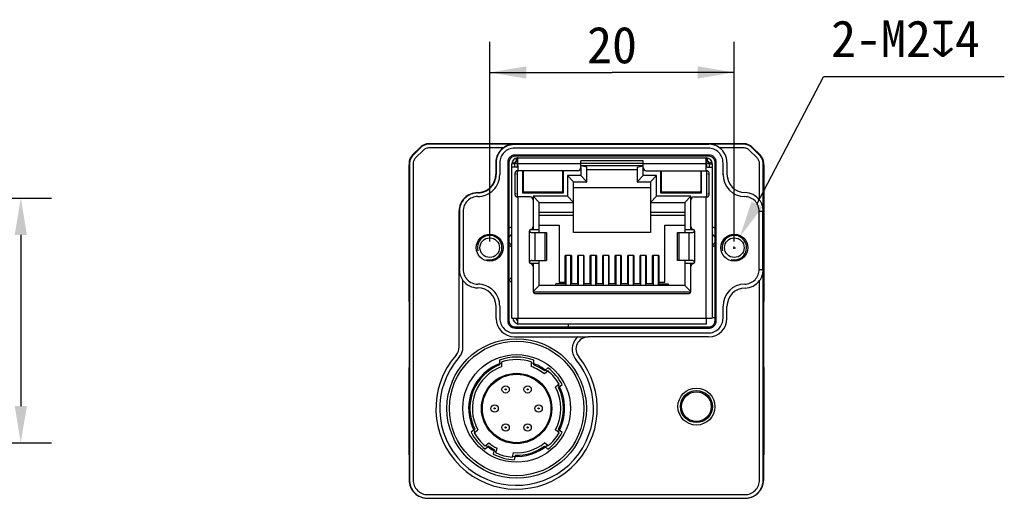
# Model space of a CAD drawing. Header units: millimetres. Extents: x 44 to 281, y 80 to 153.
# Tile 6 of 6: x 200 to 281, y 105 to 144. Entities that reach past the tile are written whole.
import ezdxf
from ezdxf.enums import TextEntityAlignment as Align

# ---------------------------------------------------------------- set-up
doc = ezdxf.new("R2010")
doc.units = ezdxf.units.MM
doc.header["$LTSCALE"] = 16.335
doc.header["$PDMODE"] = 3
doc.header["$PDSIZE"] = 8
doc.layers.get('0').update_dxf_attribs({"linetype": 'CONTINUOUS'})
doc.layers.get('Defpoints').update_dxf_attribs({"linetype": 'CONTINUOUS'})
doc.layers.add('00_COMPONENTS', color=7, linetype='CONTINUOUS')
doc.layers.add('51__DRAFT_DIMS', color=7, linetype='CONTINUOUS')
doc.styles.get("Standard").update_dxf_attribs({"font": 'simfang.ttf'})
doc.dimstyles.new('DIMSTYLE_2', dxfattribs={"dimtxt": 3, "dimasz": 3, "dimexe": 2.5, "dimexo": 0.5, "dimgap": 0.75, "dimtad": 1, "dimdsep": 46, "dimtxsty": 'STANDARD', "dimblk": '_FILLED', "dimblk1": '_FILLED', "dimblk2": '_FILLED', "dimcen": 0.09, "dimclrt": 3, "dimazin": 2, "dimtp": 0.2, "dimtm": 0.2, "dimtfac": 1, "dimtofl": 0, "dimtmove": 0, "dimatfit": 3, "dimldrblk": '_FILLED', "dimfxl": 1, "dimtolj": 1, "dimarcsym": 0})
doc.dimstyles.new('DIMSTYLE_4', dxfattribs={"dimtxt": 3, "dimasz": 3, "dimexe": 2.5, "dimexo": 0.5, "dimtad": 1, "dimdsep": 46, "dimtxsty": 'STANDARD', "dimblk": '_FILLED', "dimblk1": '_FILLED', "dimblk2": '_FILLED', "dimcen": 0.09, "dimclrt": 3, "dimazin": 2, "dimtp": 0.1, "dimtm": 0.1, "dimtfac": 1, "dimtofl": 0, "dimtmove": 0, "dimatfit": 1, "dimldrblk": '_FILLED', "dimfxl": 1, "dimtolj": 1, "dimarcsym": 0})

# ---------------------------------------------------------------- blocks, each defined once
blk = doc.blocks.new('_FILLED')
at = {"color": 0, "linetype": 'ByBlock'}
blk.add_solid([(0, 0), (-1, 0.167), (-1, -0.167)], dxfattribs=at)
blk = doc.blocks.new('*D7')
at = {"layer": '51__DRAFT_DIMS', "color": 0, "lineweight": -2}
for p, q in [((171.015, 129.321), (202.636, 129.321)), ((200.136, 126.321), (200.136, 112.321)), ((171.015, 109.321), (202.636, 109.321))]:
    blk.add_line(p, q, dxfattribs=at)
at = {"layer": 'Defpoints', "color": 0}
for p in [(170.515, 129.321), (170.515, 109.321), (200.136, 109.321)]:
    blk.add_point(p, dxfattribs=at)
at = {"layer": '51__DRAFT_DIMS', "color": 0, "linetype": 'ByBlock', "lineweight": -2, "xscale": 3, "yscale": 3, "zscale": 3}
for p, rotation in [((200.136, 129.321), 90), ((200.136, 109.321), 270)]:
    blk.add_blockref('_FILLED', p, dxfattribs=dict(at, rotation=rotation))
at = {"layer": '51__DRAFT_DIMS', "color": 3, "insert": (195.386, 119.295), "char_height": 3, "attachment_point": 2, "rotation": 90, "line_spacing_factor": 0.9}
blk.add_mtext('\\A1;20', dxfattribs=at)
blk = doc.blocks.new('*D9')
at = {"layer": '51__DRAFT_DIMS', "color": 4}
for p, q in [((238.48, 125.772), (238.48, 142.103)), ((258.48, 125.772), (258.48, 142.103)), ((238.48, 139.603), (248.48, 139.603)), ((258.48, 139.603), (248.48, 139.603))]:
    blk.add_line(p, q, dxfattribs=at)
at = {"layer": '51__DRAFT_DIMS', "color": 4, "xscale": 3, "yscale": 3, "zscale": 3, "rotation": 180}
blk.add_blockref('_FILLED', (238.48, 139.603), dxfattribs=at)
at = {"layer": '51__DRAFT_DIMS', "color": 4, "xscale": 3, "yscale": 3, "zscale": 3}
blk.add_blockref('_FILLED', (258.48, 139.603), dxfattribs=at)
at = {"layer": '51__DRAFT_DIMS', "color": 3}
blk.add_text('20', height=3, dxfattribs=at).set_placement((248.48, 140.353), align=Align.CENTER)
blk = doc.blocks.new('*D10')
at = {"layer": '51__DRAFT_DIMS', "color": 0, "lineweight": -2}
for p in [(260.329, 128.819), (280.556, 139.241)]:
    blk.add_line(p, (265.765, 139.241), dxfattribs=at)
at = {"layer": '51__DRAFT_DIMS', "color": 0}
for p, q in [((258.39, 125.272), (258.57, 125.272)), ((258.48, 125.182), (258.48, 125.362))]:
    blk.add_line(p, q, dxfattribs=at)
at = {"layer": 'Defpoints', "color": 0}
for p in [(258.942, 126.159), (258.017, 124.386)]:
    blk.add_point(p, dxfattribs=at)
at = {"layer": '51__DRAFT_DIMS', "color": 0, "linetype": 'ByBlock', "lineweight": -2, "xscale": 3, "yscale": 3, "zscale": 3, "rotation": 242.4561689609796}
blk.add_blockref('_FILLED', (258.942, 126.159), dxfattribs=at)
at = {"layer": '51__DRAFT_DIMS', "color": 3, "insert": (266.39, 143.866), "char_height": 3, "attachment_point": 1, "line_spacing_factor": 0.9}
blk.add_mtext('\\A1;{2-M2{\\fgdt;x}4}', dxfattribs=at)

msp = doc.modelspace()

# ---------------------------------------------------------------- linework, layer by layer
at = {"layer": '00_COMPONENTS', "color": 7}
for p, q in [((259.265, 133.772), (233.494, 133.772)), ((240.477, 133.735), (233.532, 133.735)), ((256.358, 133.711), (240.501, 133.711)), ((259.228, 133.735), (256.382, 133.735)), ((232.173, 132.865), (232.787, 133.479)), ((240.579, 132.872), (256.381, 132.872)), ((259.973, 133.479), (260.587, 132.865)), ((231.88, 132.158), (231.88, 132.058)), ((231.88, 120.881), (231.88, 132.058)), ((231.917, 132.12), (231.917, 106.272)), ((238.98, 132.232), (238.98, 131.272)), ((239.001, 132.211), (239.001, 131.251)), ((239.98, 119.271), (239.98, 132.273)), ((240.079, 119.271), (240.079, 132.273)), ((240.28, 131.867), (240.28, 132.117)), ((240.53, 132.117), (240.28, 132.117)), ((240.3, 132.259), (240.531, 132.191)), ((240.53, 131.867), (240.53, 132.167)), ((240.579, 132.773), (256.381, 132.773)), ((240.73, 132.367), (240.78, 132.367)), ((240.78, 132.617), (256.18, 132.617)), ((240.78, 131.967), (240.78, 132.607)), ((245.93, 131.817), (245.93, 132.367)), ((251.03, 132.367), (245.93, 132.367)), ((251.03, 131.817), (251.03, 132.367)), ((256.18, 132.609), (256.18, 132.607)), ((256.18, 131.967), (256.18, 132.607)), ((256.18, 132.367), (256.23, 132.367)), ((256.23, 132.367), (256.28, 132.367)), ((256.28, 132.367), (256.24, 132.367)), ((256.659, 132.259), (256.428, 132.191)), ((256.43, 132.167), (256.43, 131.867)), ((256.43, 132.117), (256.68, 132.117)), ((256.68, 132.117), (256.68, 131.867)), ((256.881, 132.273), (256.881, 119.271)), ((256.98, 132.273), (256.98, 119.271)), ((257.88, 132.232), (257.88, 131.272)), ((260.842, 128.275), (260.842, 132.12)), ((260.88, 132.058), (260.88, 132.158)), ((260.88, 132.058), (260.88, 120.881)), ((240.28, 119.517), (240.28, 131.867)), ((240.68, 131.867), (240.28, 131.867)), ((240.53, 131.317), (240.53, 129.667)), ((245.68, 131.567), (240.78, 131.567)), ((241.18, 129.717), (241.18, 131.567)), ((241.23, 129.816), (241.23, 131.567)), ((244.43, 131.567), (244.43, 129.816)), ((244.48, 131.567), (244.48, 129.717)), ((246.43, 131.864), (245.93, 131.967)), ((251.03, 131.967), (245.93, 131.967)), ((245.93, 131.817), (245.93, 131.167)), ((246.43, 130.667), (246.43, 131.864)), ((246.43, 131.667), (250.53, 131.667)), ((250.53, 131.864), (251.03, 131.967)), ((250.53, 131.864), (250.53, 130.667)), ((251.03, 131.167), (251.03, 131.817)), ((251.28, 131.567), (256.18, 131.567)), ((252.48, 129.717), (252.48, 131.567)), ((252.53, 129.816), (252.53, 131.567)), ((255.73, 131.567), (255.73, 129.816)), ((255.78, 131.567), (255.78, 129.717)), ((256.28, 131.867), (256.68, 131.867)), ((256.43, 129.667), (256.43, 131.317)), ((256.68, 131.867), (256.68, 119.517)), ((244.83, 131.167), (244.83, 129.477)), ((245.33, 130.667), (244.83, 131.167)), ((245.93, 131.167), (244.83, 131.167)), ((245.33, 126.517), (245.33, 130.667)), ((245.33, 130.667), (246.43, 130.667)), ((246.43, 130.667), (245.93, 131.167)), ((250.53, 130.667), (251.03, 131.167)), ((250.53, 130.667), (251.63, 130.667)), ((252.13, 131.167), (251.03, 131.167)), ((251.63, 130.667), (252.13, 131.167)), ((251.63, 130.667), (251.63, 126.517)), ((252.13, 129.477), (252.13, 131.167)), ((241.18, 129.817), (241.23, 129.932)), ((241.18, 129.817), (241.23, 129.817)), ((244.48, 129.717), (241.18, 129.717)), ((244.43, 129.816), (241.23, 129.816)), ((244.48, 129.817), (244.43, 129.932)), ((244.48, 129.817), (244.43, 129.817)), ((251.63, 130.167), (245.33, 130.167)), ((252.48, 129.817), (252.53, 129.932)), ((252.48, 129.817), (252.53, 129.817)), ((255.78, 129.717), (252.48, 129.717)), ((255.73, 129.816), (252.53, 129.816)), ((255.78, 129.817), (255.73, 129.932)), ((255.73, 129.817), (255.78, 129.817)), ((241.775, 129.417), (240.78, 129.417)), ((242.025, 129.477), (242.025, 129.167)), ((242.525, 128.977), (242.025, 129.477)), ((244.83, 129.477), (242.025, 129.477)), ((242.025, 129.167), (242.025, 127.007)), ((242.525, 126.517), (242.525, 128.977)), ((242.525, 128.977), (245.33, 128.977)), ((245.33, 128.977), (244.83, 129.477)), ((251.63, 128.977), (252.13, 129.477)), ((251.63, 128.977), (254.435, 128.977)), ((254.935, 129.477), (252.13, 129.477)), ((254.435, 128.977), (254.935, 129.477)), ((254.435, 128.977), (254.435, 126.517)), ((254.935, 129.167), (254.935, 129.477)), ((254.935, 127.007), (254.935, 129.167)), ((255.185, 129.417), (256.18, 129.417)), ((235.98, 117.149), (235.98, 128.272)), ((236.001, 128.251), (236.001, 123.494)), ((260.818, 123.493), (260.818, 128.251)), ((245.33, 127.917), (242.525, 127.917)), ((254.435, 127.917), (251.63, 127.917)), ((240.272, 126.938), (240.272, 126.345)), ((241.843, 126.767), (242.525, 126.767)), ((241.921, 126.517), (243.125, 126.517)), ((242.025, 127.007), (242.025, 126.767)), ((242.525, 127.117), (244.16, 127.117)), ((243.125, 126.517), (243.125, 124.217)), ((244.16, 127.117), (244.16, 122.417)), ((251.63, 126.517), (245.33, 126.517)), ((252.8, 122.417), (252.8, 127.117)), ((252.8, 127.117), (254.435, 127.117)), ((253.834, 124.217), (253.834, 126.517)), ((253.834, 126.517), (255.038, 126.517)), ((254.435, 126.767), (255.116, 126.767)), ((254.935, 126.767), (254.935, 127.007)), ((240.272, 125.489), (240.272, 125.386)), ((241.921, 124.217), (243.125, 124.217)), ((242.525, 122.167), (242.525, 124.217)), ((244.66, 122.317), (244.66, 124.643)), ((245.16, 124.643), (244.66, 124.643)), ((244.7, 124.643), (244.7, 122.167)), ((245.12, 122.167), (245.12, 124.643)), ((245.16, 124.643), (245.16, 122.317)), ((245.68, 122.317), (245.68, 124.643)), ((246.18, 124.643), (245.68, 124.643)), ((245.68, 124.357), (245.695, 124.318)), ((245.72, 124.643), (245.72, 122.167)), ((246.14, 124.643), (246.14, 122.167)), ((246.164, 124.318), (246.18, 124.357)), ((246.18, 124.643), (246.18, 122.317)), ((246.7, 122.317), (246.7, 124.643)), ((247.2, 124.643), (246.7, 124.643)), ((246.74, 124.643), (246.74, 122.167)), ((247.16, 122.167), (247.16, 124.643)), ((247.2, 124.643), (247.2, 122.317)), ((247.72, 122.317), (247.72, 124.643)), ((248.22, 124.643), (247.72, 124.643)), ((247.72, 124.357), (247.735, 124.318)), ((247.76, 124.643), (247.76, 122.167)), ((248.18, 124.643), (248.18, 122.167)), ((248.204, 124.318), (248.22, 124.357)), ((248.22, 124.643), (248.22, 122.317)), ((248.74, 122.317), (248.74, 124.643)), ((249.24, 124.643), (248.74, 124.643)), ((248.78, 124.643), (248.78, 122.167)), ((249.2, 122.167), (249.2, 124.643)), ((249.24, 124.643), (249.24, 122.317)), ((249.76, 122.317), (249.76, 124.643)), ((250.26, 124.643), (249.76, 124.643)), ((249.76, 124.357), (249.775, 124.318)), ((249.8, 124.643), (249.8, 122.167)), ((250.22, 124.643), (250.22, 122.167)), ((250.244, 124.318), (250.26, 124.357)), ((250.26, 124.643), (250.26, 122.317)), ((250.78, 122.317), (250.78, 124.643)), ((251.28, 124.643), (250.78, 124.643)), ((250.82, 124.643), (250.82, 122.167)), ((251.24, 122.167), (251.24, 124.643)), ((251.28, 124.643), (251.28, 122.317)), ((251.8, 122.317), (251.8, 124.643)), ((252.3, 124.643), (251.8, 124.643)), ((251.8, 124.357), (251.815, 124.318)), ((251.84, 124.643), (251.84, 122.167)), ((252.26, 124.643), (252.26, 122.167)), ((252.284, 124.318), (252.3, 124.357)), ((252.3, 124.643), (252.3, 122.317)), ((255.038, 124.217), (253.834, 124.217)), ((254.435, 124.217), (254.435, 122.167)), ((242.525, 123.967), (241.843, 123.967)), ((242.025, 123.967), (242.025, 123.727)), ((242.025, 123.727), (242.025, 121.767)), ((255.116, 123.967), (254.435, 123.967)), ((254.935, 123.727), (254.935, 123.967)), ((254.935, 121.767), (254.935, 123.727)), ((260.842, 106.272), (260.842, 123.469)), ((244.66, 122.417), (244.16, 122.417)), ((244.66, 123.017), (244.7, 123.017)), ((245.12, 123.017), (245.16, 123.017)), ((246.7, 123.017), (246.74, 123.017)), ((247.16, 123.017), (247.2, 123.017)), ((248.74, 123.017), (248.78, 123.017)), ((249.2, 123.017), (249.24, 123.017)), ((250.78, 123.017), (250.82, 123.017)), ((251.24, 123.017), (251.28, 123.017)), ((252.8, 122.417), (252.3, 122.417)), ((242.525, 122.167), (242.04, 121.682)), ((242.046, 121.667), (254.914, 121.667)), ((254.435, 122.167), (242.525, 122.167)), ((243.88, 122.167), (243.88, 122.317)), ((244.68, 122.317), (243.88, 122.317)), ((244.68, 122.317), (244.68, 122.167)), ((245.72, 122.317), (245.12, 122.317)), ((246.74, 122.317), (246.14, 122.317)), ((247.76, 122.317), (247.16, 122.317)), ((248.78, 122.317), (248.18, 122.317)), ((249.8, 122.317), (249.2, 122.317)), ((250.82, 122.317), (250.22, 122.317)), ((251.84, 122.317), (251.24, 122.317)), ((252.28, 122.317), (253.08, 122.317)), ((252.28, 122.167), (252.28, 122.317)), ((253.08, 122.317), (253.08, 122.167)), ((254.435, 122.167), (254.92, 121.682)), ((231.88, 120.881), (231.88, 115.464)), ((242.275, 121.517), (254.685, 121.517)), ((260.88, 115.464), (260.88, 120.881)), ((238.995, 119.488), (238.995, 120.488)), ((257.88, 119.472), (257.88, 120.472)), ((240.28, 119.517), (240.78, 119.517)), ((240.73, 119.04), (240.78, 119.198)), ((240.78, 119.017), (240.78, 119.517)), ((240.78, 119.517), (256.18, 119.517)), ((256.18, 119.517), (256.68, 119.517)), ((256.18, 119.517), (256.18, 119.017)), ((256.88, 119.531), (256.68, 119.531)), ((256.381, 118.771), (240.579, 118.771)), ((256.381, 118.672), (240.579, 118.672)), ((256.18, 119.017), (240.78, 119.017)), ((244.88, 119.017), (244.88, 118.771)), ((240.495, 117.988), (245.699, 117.988)), ((256.38, 117.972), (246.531, 117.972)), ((239.48, 115.543), (239.48, 115.938)), ((241.88, 115.938), (241.88, 115.543)), ((231.88, 108.322), (231.88, 115.464)), ((243.247, 115.19), (242.955, 114.945)), ((260.88, 115.464), (260.88, 108.322)), ((240.28, 114.968), (240.28, 114.923)), ((240.28, 114.923), (241.08, 114.923)), ((241.08, 114.923), (241.08, 114.97)), ((244.147, 114.118), (243.854, 113.873)), ((237.213, 110.127), (237.505, 110.373)), ((244.147, 110.127), (243.854, 110.372)), ((238.113, 109.055), (238.405, 109.3)), ((238.984, 108.5), (239.083, 108.868)), ((243.247, 109.055), (242.954, 109.3)), ((231.88, 108.322), (231.88, 106.272)), ((240.337, 108.137), (240.435, 108.506)), ((260.88, 106.272), (260.88, 108.322)), ((233.38, 104.772), (259.38, 104.772))]:
    msp.add_line(p, q, dxfattribs=at)
at = {"layer": '00_COMPONENTS', "color": 4}
for p, q in [((240.477, 133.735), (240.501, 133.711)), ((256.358, 133.711), (256.382, 133.735)), ((232.824, 133.442), (232.21, 132.828)), ((233.037, 133.23), (232.422, 132.615)), ((239.583, 133.435), (233.532, 133.435)), ((256.358, 133.411), (240.501, 133.411)), ((240.579, 132.872), (240.579, 132.773)), ((256.381, 132.872), (256.381, 132.773)), ((259.228, 133.435), (257.276, 133.435)), ((260.337, 132.615), (259.723, 133.23)), ((260.549, 132.828), (259.935, 133.442)), ((232.217, 132.12), (232.217, 106.272)), ((239.001, 132.211), (238.98, 132.232)), ((239.301, 132.211), (239.301, 131.251)), ((239.98, 132.273), (240.079, 132.273)), ((240.78, 132.167), (240.53, 132.167)), ((240.68, 132.361), (240.68, 132.607)), ((240.73, 132.367), (240.73, 131.881)), ((245.93, 132.117), (240.78, 132.117)), ((251.03, 132.167), (245.93, 132.167)), ((256.18, 132.117), (251.03, 132.117)), ((256.43, 132.167), (256.18, 132.167)), ((256.23, 131.881), (256.23, 132.367)), ((256.28, 132.367), (256.28, 132.607)), ((256.98, 132.273), (256.881, 132.273)), ((257.558, 131.251), (257.558, 132.211)), ((260.542, 129.169), (260.542, 132.12)), ((238.98, 131.272), (239.001, 131.251)), ((240.53, 131.317), (240.655, 131.317)), ((240.73, 131.5), (240.73, 129.485)), ((240.78, 131.967), (240.78, 131.567)), ((256.18, 131.567), (256.18, 131.967)), ((256.23, 129.485), (256.23, 131.5)), ((256.305, 131.317), (256.43, 131.317)), ((237.501, 129.751), (237.48, 129.772)), ((240.655, 129.667), (240.53, 129.667)), ((256.43, 129.667), (256.305, 129.667)), ((240.78, 129.417), (240.78, 119.517)), ((256.18, 119.517), (256.18, 129.417)), ((236.001, 128.251), (235.98, 128.272)), ((236.301, 128.251), (236.301, 123.494)), ((242.525, 128.167), (245.33, 128.167)), ((251.63, 128.167), (254.435, 128.167)), ((260.518, 128.251), (260.818, 128.251)), ((260.518, 123.493), (260.518, 128.251)), ((260.842, 128.275), (260.818, 128.251)), ((241.736, 124.092), (241.736, 126.642)), ((242.169, 126.517), (242.169, 124.217)), ((243.025, 124.217), (243.025, 126.517)), ((253.935, 126.517), (253.935, 124.217)), ((254.79, 124.217), (254.79, 126.517)), ((255.224, 126.642), (255.224, 124.092)), ((235.993, 123.485), (236.001, 123.494)), ((260.518, 123.493), (260.818, 123.493)), ((260.818, 123.493), (260.842, 123.469)), ((236.293, 117.149), (236.293, 122.591)), ((240.28, 122.856), (240.079, 122.655)), ((240.079, 122.605), (240.28, 122.404)), ((260.542, 106.272), (260.542, 122.575)), ((244.7, 122.317), (244.68, 122.317)), ((239.301, 120.494), (239.301, 119.494)), ((257.558, 119.494), (257.558, 120.494)), ((239.98, 119.271), (240.079, 119.271)), ((256.98, 119.271), (256.881, 119.271)), ((240.579, 118.672), (240.579, 118.771)), ((256.381, 118.672), (256.381, 118.771)), ((240.501, 118.294), (256.358, 118.294)), ((246.531, 117.972), (246.531, 117.985)), ((239.28, 116.082), (239.28, 115.682)), ((242.08, 115.682), (242.08, 116.082)), ((242.949, 115.202), (243.244, 115.449)), ((244.106, 113.823), (244.401, 114.07)), ((237.253, 110.422), (236.959, 110.175)), ((244.106, 110.422), (244.401, 110.175)), ((238.41, 109.043), (238.116, 108.796)), ((238.848, 108.765), (238.749, 108.393)), ((242.949, 109.043), (243.244, 108.796)), ((240.587, 108.299), (240.487, 107.927)), ((233.417, 105.072), (259.342, 105.072))]:
    msp.add_line(p, q, dxfattribs=at)
at = {"layer": '00_COMPONENTS', "color": 7}
for centre, radius in [((238.48, 125.272), 1.1), ((238.48, 125.272), 0.8), ((258.48, 125.272), 1.1), ((258.48, 125.272), 0.8), ((240.68, 112.122), 5.705), ((240.68, 112.123), 5.5), ((240.68, 112.123), 4.4), ((240.68, 112.123), 2.875), ((240.68, 112.123), 2.8), ((239.78, 113.681), 0.3), ((239.78, 113.681), 0.0452), ((241.58, 113.681), 0.3), ((241.58, 113.681), 0.0452), ((255.38, 112.272), 1.513), ((255.38, 112.272), 1.311), ((238.88, 112.123), 0.3), ((238.88, 112.123), 0.0452), ((242.48, 112.123), 0.3), ((242.48, 112.123), 0.0452), ((239.78, 110.564), 0.3), ((239.78, 110.564), 0.0452), ((241.58, 110.564), 0.3), ((241.58, 110.564), 0.0452)]:
    msp.add_circle(centre, radius, dxfattribs=at)
at = {"layer": '00_COMPONENTS', "color": 4}
msp.add_circle((255.38, 112.272), 1.21, dxfattribs=at)
at = {"layer": '00_COMPONENTS', "color": 7}
for centre, radius, start, end in [((240.78, 132.117), 0.5, 93.35823, 180), ((240.73, 132.167), 0.2, 90, 180), ((240.738, 132.396), 0.221, 85.13842, 86.69289), ((256.18, 132.117), 0.5, 0, 90), ((256.23, 132.167), 0.2, 0, 90), ((237.48, 131.272), 1.5, 269.99472, 359.21165), ((237.487, 131.272), 1.492, 359.20645, 359.99984), ((240.68, 131.967), 0.1, 270, 360), ((245.68, 131.817), 0.25, 270, 360), ((251.28, 131.817), 0.25, 180, 270), ((256.28, 131.967), 0.1, 180.00067, 270), ((237.48, 128.272), 1.5, 89.99981, 180.00018), ((241.775, 129.167), 0.25, 0, 90), ((255.185, 129.167), 0.25, 90, 180), ((240.405, 126.162), 0.787, 99.12519, 114.44619), ((241.861, 126.642), 0.125, 103.30883, 180), ((241.775, 127.007), 0.25, 283.30883, 360), ((255.185, 127.007), 0.25, 180, 256.69117), ((255.099, 126.642), 0.125, 0, 76.69117), ((256.555, 126.162), 0.787, 65.53517, 80.84177), ((240.53, 125.917), 0.5, 120, 154.46), ((240.53, 125.917), 0.5, 205.54, 240), ((256.43, 125.917), 0.5, 25.59263, 60), ((256.43, 125.917), 0.5, 300, 334.40737), ((240.405, 126.162), 0.787, 245.55381, 260.87481), ((256.555, 126.162), 0.787, 279.15823, 294.46483), ((241.861, 124.092), 0.125, 180, 256.69117), ((245.602, 124.281), 0.1, 320.84373, 21.80141), ((246.257, 124.281), 0.1, 158.19859, 219.15678), ((247.642, 124.281), 0.1, 320.84373, 21.80141), ((248.297, 124.281), 0.1, 158.19859, 219.15678), ((249.682, 124.281), 0.1, 320.84373, 21.80141), ((250.337, 124.281), 0.1, 158.19859, 219.15678), ((251.722, 124.281), 0.1, 320.84373, 21.80141), ((252.377, 124.281), 0.1, 158.19859, 219.15678), ((255.099, 124.092), 0.125, 283.30883, 360), ((241.775, 123.727), 0.25, 0, 76.69117), ((244.909, 122.842), 0.457, 117.28269, 123.08313), ((244.909, 122.842), 0.457, 56.78033, 62.58981), ((245.62, 123.657), 0.1, 0, 53.01353), ((246.24, 123.657), 0.1, 126.98685, 180), ((246.95, 122.842), 0.457, 117.3009, 123.10264), ((246.95, 122.842), 0.457, 56.79983, 62.60802), ((247.66, 123.657), 0.1, 0, 53.01353), ((248.28, 123.657), 0.1, 126.98685, 180), ((248.99, 122.842), 0.457, 117.31911, 123.12215), ((248.99, 122.842), 0.457, 56.81934, 62.62624), ((249.7, 123.657), 0.1, 0, 53.01353), ((250.32, 123.657), 0.1, 126.98685, 180), ((251.03, 122.842), 0.457, 117.33733, 123.14165), ((251.03, 122.842), 0.457, 56.83884, 62.64446), ((251.74, 123.657), 0.1, 0, 53.01353), ((252.36, 123.657), 0.1, 126.98685, 180), ((255.185, 123.727), 0.25, 103.30883, 180), ((237.495, 123.488), 1.5, 216.70622, 269.9994), ((237.496, 120.488), 1.5, 0.20906, 90.00526), ((242.275, 121.767), 0.25, 180, 270), ((254.685, 121.767), 0.25, 270, 360), ((237.505, 120.488), 1.491, 0.00001, 0.21125), ((240.88, 119.517), 0.5, 180, 258.47555), ((240.88, 119.517), 0.25, 180, 246.41844), ((246.531, 116.972), 1, 90, 219.6546), ((234.98, 117.149), 1, 318.59038, 360), ((240.68, 112.122), 6.6, 138.59038, 39.6546), ((240.68, 112.123), 4, 72.54202, 107.45723), ((240.68, 112.123), 3.925, 107.80186, 209.7263), ((240.68, 112.123), 3.625, 109.3312, 208.86567), ((240.68, 112.123), 3.925, 50.27294, 72.19738), ((240.68, 112.123), 3.625, 51.13358, 70.66804), ((240.68, 112.123), 4, 29.92096, 50.07828), ((240.68, 112.123), 3.625, 331.13358, 28.86567), ((240.68, 112.123), 3.925, 330.27294, 29.7263), ((240.68, 112.123), 4, 209.92096, 230.07828), ((240.68, 112.123), 4, 309.92096, 330.07828), ((240.68, 112.123), 3.925, 230.27294, 244.7263), ((240.68, 112.123), 3.625, 231.13358, 243.86567), ((240.68, 112.123), 3.925, 265.27294, 309.7263), ((240.68, 112.123), 3.625, 266.13358, 308.86567), ((240.68, 112.123), 4, 244.92096, 265.07828)]:
    msp.add_arc(centre, radius, start, end, dxfattribs=at)
at = {"layer": '00_COMPONENTS', "color": 4}
for centre, radius, start, end in [((237.501, 131.251), 1.8, 269.99699, 0.00079), ((237.501, 131.251), 1.5, 269.99579, 0.00203), ((259.358, 131.251), 1.8, 179.99916, 269.23623), ((238.48, 125.272), 1, 255, 195), ((258.48, 125.272), 1, 255, 195), ((237.501, 120.494), 1.8, 359.99916, 90.00297), ((259.358, 120.494), 1.8, 90.76372, 180.00079), ((246.531, 116.972), 1.313, 129.3291, 219.6546), ((234.98, 117.149), 1.313, 318.59038, 360), ((240.68, 112.122), 6.287, 138.59038, 39.6546), ((240.68, 112.123), 4.2, 70.5284, 109.47084), ((240.68, 112.123), 3.825, 111.46957, 206.39066), ((240.68, 112.123), 3.825, 53.60858, 68.52968), ((240.68, 112.123), 4.2, 27.626, 52.37325), ((240.68, 112.123), 3.825, 333.60858, 26.39066), ((240.68, 112.123), 4.2, 207.626, 232.37325), ((240.68, 112.123), 4.2, 307.626, 332.37325), ((240.68, 112.123), 3.825, 233.60858, 241.39066), ((240.68, 112.123), 3.825, 268.60858, 306.39066), ((240.68, 112.123), 4.2, 242.626, 267.37325)]:
    msp.add_arc(centre, radius, start, end, dxfattribs=at)
at = {"layer": '00_COMPONENTS', "color": 7}
for centre, major_axis, ratio, start_param, end_param in [((233.494, 132.772), (0.707, -0.707), 0.999924, 2.356233, 3.141593), ((259.265, 132.772), (0.707, 0.707), 0.999924, 0, 0.78536), ((232.88, 132.158), (0.707, -0.707), 0.999924, 3.141593, 3.926953), ((240.48, 132.232), (-1.061, 1.061), 0.999924, -0.144773, 0.78536), ((256.38, 132.232), (1.061, 1.061), 0.999924, -0.78536, 0.144773), ((259.88, 132.158), (0.707, 0.707), 0.999924, -0.78536, 0), ((240.924, 131.317), (0.289, 0), 0.866025, 1.570796, 2.094395), ((256.035, 131.317), (0.289, 0), 0.866025, 1.047198, 1.277491), ((259.38, 131.272), (1.061, 1.061), 0.999924, 8.639418, 10.196795), ((259.34, 128.272), (-1.061, -1.061), 0.999924, 2.996819, 3.91361), ((240.924, 129.667), (0.289, 0), 0.866025, -2.094395, -1.864102), ((256.035, 129.667), (0.289, 0), 0.866025, -1.570796, -1.047198), ((259.34, 123.472), (-1.061, 1.061), 0.999924, 2.369576, 3.286366), ((259.38, 120.472), (1.061, -1.061), 0.999924, 8.652761, 10.210138), ((240.495, 119.488), (1.061, 1.061), 0.999924, -3.926953, -2.356233), ((256.38, 119.472), (1.061, -1.061), 0.999924, -0.78536, 0.78536), ((233.38, 106.272), (1.5, 0), 0.999962, -3.141593, -1.570796), ((259.38, 106.272), (1.5, 0), 0.999962, -1.570796, 0)]:
    msp.add_ellipse(centre, major_axis=major_axis, ratio=ratio, start_param=start_param, end_param=end_param, dxfattribs=at)
at = {"layer": '00_COMPONENTS', "color": 4}
for points, knots in [([(233.532, 133.735), (233.401, 133.735), (233.139, 133.683), (232.916, 133.534), (232.824, 133.442)], [0, 0, 0, 0, 0.49993, 1, 1, 1, 1]), ([(240.501, 133.711), (240.403, 133.711), (240.206, 133.691), (239.923, 133.605), (239.662, 133.466), (239.434, 133.278), (239.246, 133.049), (239.106, 132.788), (239.02, 132.505), (239.001, 132.309), (239.001, 132.211)], [0, 0, 0, 0, 0.124997, 0.250022, 0.375015, 0.500023, 0.625018, 0.749983, 0.874995, 1, 1, 1, 1]), ([(259.935, 133.442), (259.843, 133.534), (259.621, 133.683), (259.358, 133.735), (259.228, 133.735)], [0, 0, 0, 0, 0.499992, 1, 1, 1, 1]), ([(233.532, 133.435), (233.441, 133.435), (233.257, 133.398), (233.101, 133.294), (233.037, 133.23)], [0, 0, 0, 0, 0.49993, 1, 1, 1, 1]), ([(240.501, 133.411), (240.423, 133.411), (240.265, 133.395), (239.964, 133.304), (239.63, 133.082), (239.408, 132.747), (239.317, 132.446), (239.301, 132.289), (239.301, 132.211)], [0, 0, 0, 0, 0.125299, 0.250625, 0.500023, 0.74938, 0.874693, 1, 1, 1, 1]), ([(257.558, 132.211), (257.558, 132.289), (257.543, 132.446), (257.452, 132.748), (257.229, 133.082), (256.895, 133.304), (256.594, 133.395), (256.437, 133.411), (256.358, 133.411)], [0, 0, 0, 0, 0.125299, 0.250625, 0.500023, 0.74938, 0.874693, 1, 1, 1, 1]), ([(259.723, 133.23), (259.659, 133.294), (259.503, 133.398), (259.319, 133.435), (259.228, 133.435)], [0, 0, 0, 0, 0.499992, 1, 1, 1, 1]), ([(232.21, 132.828), (232.118, 132.736), (231.969, 132.513), (231.917, 132.251), (231.917, 132.12)], [0, 0, 0, 0, 0.499992, 1, 1, 1, 1]), ([(232.422, 132.615), (232.358, 132.551), (232.254, 132.395), (232.217, 132.212), (232.217, 132.12)], [0, 0, 0, 0, 0.499992, 1, 1, 1, 1]), ([(260.542, 132.12), (260.542, 132.211), (260.506, 132.395), (260.402, 132.551), (260.337, 132.615)], [0, 0, 0, 0, 0.49993, 1, 1, 1, 1]), ([(260.842, 132.12), (260.842, 132.25), (260.79, 132.513), (260.641, 132.736), (260.549, 132.828)], [0, 0, 0, 0, 0.49993, 1, 1, 1, 1]), ([(237.501, 129.751), (237.403, 129.751), (237.207, 129.732), (236.923, 129.646), (236.662, 129.506), (236.434, 129.318), (236.246, 129.09), (236.106, 128.829), (236.02, 128.546), (236.001, 128.349), (236.001, 128.251)], [0, 0, 0, 0, 0.124997, 0.250022, 0.375015, 0.500023, 0.625018, 0.749983, 0.874995, 1, 1, 1, 1]), ([(237.501, 129.451), (237.423, 129.451), (237.265, 129.435), (236.964, 129.344), (236.63, 129.122), (236.408, 128.788), (236.317, 128.487), (236.301, 128.329), (236.301, 128.251)], [0, 0, 0, 0, 0.125299, 0.250625, 0.500023, 0.74938, 0.874693, 1, 1, 1, 1]), ([(260.518, 128.251), (260.518, 128.329), (260.503, 128.485), (260.413, 128.784), (260.194, 129.116), (259.865, 129.339), (259.568, 129.433), (259.412, 129.45), (259.334, 129.451)], [0, 0, 0, 0, 0.125295, 0.250616, 0.500023, 0.74939, 0.874697, 1, 1, 1, 1]), ([(236.301, 123.494), (236.301, 123.415), (236.317, 123.258), (236.408, 122.957), (236.63, 122.623), (236.964, 122.4), (237.265, 122.309), (237.423, 122.294), (237.501, 122.294)], [0, 0, 0, 0, 0.125299, 0.250625, 0.500023, 0.74938, 0.874693, 1, 1, 1, 1]), ([(259.334, 122.293), (259.412, 122.295), (259.568, 122.312), (259.865, 122.405), (260.194, 122.629), (260.413, 122.961), (260.503, 123.26), (260.518, 123.416), (260.518, 123.493)], [0, 0, 0, 0, 0.125295, 0.250616, 0.500023, 0.74939, 0.874697, 1, 1, 1, 1]), ([(239.301, 119.494), (239.301, 119.415), (239.317, 119.258), (239.408, 118.957), (239.63, 118.623), (239.964, 118.4), (240.265, 118.309), (240.423, 118.294), (240.501, 118.294)], [0, 0, 0, 0, 0.125299, 0.250625, 0.500023, 0.74938, 0.874693, 1, 1, 1, 1]), ([(256.358, 118.294), (256.437, 118.294), (256.594, 118.309), (256.895, 118.4), (257.229, 118.623), (257.452, 118.957), (257.543, 119.258), (257.558, 119.415), (257.558, 119.494)], [0, 0, 0, 0, 0.125299, 0.250625, 0.500023, 0.74938, 0.874693, 1, 1, 1, 1]), ([(232.217, 106.272), (232.217, 106.194), (232.233, 106.037), (232.324, 105.736), (232.546, 105.401), (232.881, 105.179), (233.182, 105.088), (233.339, 105.072), (233.417, 105.072)], [0, 0, 0, 0, 0.125299, 0.250625, 0.500023, 0.74938, 0.874693, 1, 1, 1, 1]), ([(259.342, 105.072), (259.421, 105.072), (259.578, 105.088), (259.879, 105.179), (260.213, 105.401), (260.436, 105.736), (260.527, 106.037), (260.542, 106.194), (260.542, 106.272)], [0, 0, 0, 0, 0.125299, 0.250625, 0.500023, 0.74938, 0.874693, 1, 1, 1, 1])]:
    msp.add_open_spline(points, degree=3, knots=knots, dxfattribs=at)
at = {"layer": '00_COMPONENTS', "color": 7}
for points, knots in [([(240.477, 133.735), (240.322, 133.734), (240.002, 133.683), (239.714, 133.532), (239.583, 133.435)], [0, 0, 0, 0, 0.486331, 1, 1, 1, 1]), ([(257.276, 133.435), (257.145, 133.532), (256.857, 133.683), (256.537, 133.734), (256.382, 133.735)], [0, 0, 0, 0, 0.513689, 1, 1, 1, 1]), ([(239.98, 132.273), (239.98, 132.351), (240.011, 132.509), (240.123, 132.676), (240.245, 132.775), (240.35, 132.831), (240.463, 132.865), (240.54, 132.872), (240.579, 132.872)], [0, 0, 0, 0, 0.249756, 0.499707, 0.625446, 0.751718, 0.876819, 1, 1, 1, 1]), ([(256.381, 132.872), (256.459, 132.872), (256.616, 132.841), (256.783, 132.729), (256.883, 132.607), (256.938, 132.502), (256.972, 132.389), (256.98, 132.312), (256.98, 132.273)], [0, 0, 0, 0, 0.249756, 0.499707, 0.625446, 0.751718, 0.876819, 1, 1, 1, 1]), ([(240.079, 132.273), (240.079, 132.338), (240.105, 132.47), (240.217, 132.637), (240.383, 132.747), (240.514, 132.773), (240.579, 132.773)], [0, 0, 0, 0, 0.250364, 0.500921, 0.752303, 1, 1, 1, 1]), ([(240.78, 132.607), (240.78, 132.61), (240.774, 132.613), (240.766, 132.615), (240.76, 132.616), (240.757, 132.616)], [0, 0, 0, 0, 0.318423, 0.61039, 1, 1, 1, 1]), ([(256.209, 132.616), (256.202, 132.616), (256.194, 132.615), (256.184, 132.612), (256.181, 132.61), (256.18, 132.609)], [0, 0, 0, 0, 0.657645, 0.864355, 1, 1, 1, 1]), ([(256.381, 132.773), (256.446, 132.773), (256.577, 132.747), (256.744, 132.635), (256.855, 132.469), (256.881, 132.338), (256.881, 132.273)], [0, 0, 0, 0, 0.250364, 0.500921, 0.752303, 1, 1, 1, 1]), ([(240.78, 131.567), (240.747, 131.567), (240.696, 131.559), (240.637, 131.53), (240.598, 131.499), (240.568, 131.46), (240.539, 131.401), (240.53, 131.35), (240.53, 131.317)], [0, 0, 0, 0, 0.252414, 0.376808, 0.499962, 0.623179, 0.747603, 1, 1, 1, 1]), ([(256.43, 131.317), (256.43, 131.35), (256.419, 131.417), (256.374, 131.489), (256.323, 131.53), (256.264, 131.559), (256.213, 131.567), (256.18, 131.567)], [0, 0, 0, 0, 0.252771, 0.499393, 0.622714, 0.74729, 1, 1, 1, 1]), ([(240.53, 129.667), (240.53, 129.634), (240.541, 129.567), (240.586, 129.496), (240.637, 129.454), (240.696, 129.425), (240.747, 129.417), (240.78, 129.417)], [0, 0, 0, 0, 0.252771, 0.499393, 0.622714, 0.74729, 1, 1, 1, 1]), ([(256.18, 129.417), (256.213, 129.417), (256.264, 129.425), (256.323, 129.454), (256.361, 129.485), (256.392, 129.524), (256.421, 129.584), (256.43, 129.634), (256.43, 129.667)], [0, 0, 0, 0, 0.252414, 0.376808, 0.499962, 0.623179, 0.747603, 1, 1, 1, 1]), ([(260.842, 128.275), (260.842, 128.43), (260.79, 128.75), (260.64, 129.038), (260.542, 129.169)], [0, 0, 0, 0, 0.486331, 1, 1, 1, 1]), ([(241.736, 126.642), (241.736, 126.632), (241.74, 126.611), (241.756, 126.584), (241.779, 126.562), (241.813, 126.539), (241.861, 126.522), (241.902, 126.517), (241.921, 126.517)], [0, 0, 0, 0, 0.127324, 0.254753, 0.382114, 0.508849, 0.75843, 1, 1, 1, 1]), ([(255.038, 126.517), (255.058, 126.517), (255.098, 126.522), (255.146, 126.539), (255.181, 126.562), (255.203, 126.584), (255.219, 126.611), (255.224, 126.632), (255.224, 126.642)], [0, 0, 0, 0, 0.241566, 0.491151, 0.617892, 0.745264, 0.872685, 1, 1, 1, 1]), ([(241.921, 124.217), (241.902, 124.217), (241.861, 124.212), (241.813, 124.195), (241.779, 124.173), (241.756, 124.151), (241.74, 124.123), (241.736, 124.103), (241.736, 124.092)], [0, 0, 0, 0, 0.241566, 0.491151, 0.617892, 0.745264, 0.872685, 1, 1, 1, 1]), ([(255.224, 124.092), (255.224, 124.103), (255.219, 124.123), (255.203, 124.151), (255.181, 124.173), (255.146, 124.195), (255.098, 124.212), (255.058, 124.217), (255.038, 124.217)], [0, 0, 0, 0, 0.127324, 0.254753, 0.382114, 0.508849, 0.75843, 1, 1, 1, 1]), ([(235.993, 123.485), (235.993, 123.331), (236.045, 123.01), (236.195, 122.722), (236.293, 122.591)], [0, 0, 0, 0, 0.486328, 1, 1, 1, 1]), ([(260.542, 122.575), (260.64, 122.707), (260.79, 122.995), (260.842, 123.315), (260.842, 123.469)], [0, 0, 0, 0, 0.513689, 1, 1, 1, 1]), ([(240.579, 118.672), (240.501, 118.672), (240.343, 118.704), (240.176, 118.816), (240.076, 118.938), (240.021, 119.043), (239.987, 119.156), (239.98, 119.233), (239.98, 119.271)], [0, 0, 0, 0, 0.250129, 0.500152, 0.626191, 0.752555, 0.877358, 1, 1, 1, 1]), ([(240.579, 118.771), (240.514, 118.771), (240.382, 118.798), (240.215, 118.91), (240.105, 119.076), (240.079, 119.207), (240.079, 119.271)], [0, 0, 0, 0, 0.250736, 0.501364, 0.753133, 1, 1, 1, 1]), ([(256.881, 119.271), (256.881, 119.206), (256.854, 119.074), (256.742, 118.908), (256.576, 118.797), (256.445, 118.771), (256.381, 118.771)], [0, 0, 0, 0, 0.250736, 0.501364, 0.753133, 1, 1, 1, 1]), ([(256.98, 119.271), (256.98, 119.193), (256.948, 119.035), (256.836, 118.869), (256.714, 118.769), (256.609, 118.713), (256.496, 118.68), (256.419, 118.672), (256.381, 118.672)], [0, 0, 0, 0, 0.250129, 0.500152, 0.626191, 0.752555, 0.877358, 1, 1, 1, 1]), ([(245.699, 117.988), (245.772, 117.988), (246.05, 117.988), (246.327, 117.986), (246.531, 117.985)], [0, 0, 0, 0, 0.265525, 1, 1, 1, 1]), ([(231.917, 106.272), (231.917, 106.174), (231.937, 105.978), (232.023, 105.695), (232.162, 105.433), (232.35, 105.205), (232.579, 105.017), (232.84, 104.877), (233.123, 104.792), (233.319, 104.772), (233.417, 104.772)], [0, 0, 0, 0, 0.124997, 0.250022, 0.375016, 0.500024, 0.625018, 0.749983, 0.874995, 1, 1, 1, 1]), ([(259.342, 104.772), (259.44, 104.772), (259.637, 104.792), (259.92, 104.877), (260.181, 105.017), (260.41, 105.205), (260.597, 105.434), (260.737, 105.695), (260.823, 105.978), (260.842, 106.174), (260.842, 106.272)], [0, 0, 0, 0, 0.124997, 0.250022, 0.375015, 0.500023, 0.625017, 0.749983, 0.874995, 1, 1, 1, 1])]:
    msp.add_open_spline(points, degree=3, knots=knots, dxfattribs=at)

# ---------------------------------------------------------------- dimensions: what is measured, and where the dimension line sits
at = {"layer": '51__DRAFT_DIMS', "color": 4}
dim = msp.add_linear_dim(base=(258.48, 139.603), p1=(238.48, 125.272), p2=(258.48, 125.272), dimstyle='DIMSTYLE_2', dxfattribs=at)
dim.commit()
dim.dimension.update_dxf_attribs({"geometry": '*D9', "text_midpoint": (248.453, 139.603), "dimtype": 160})
dim = msp.add_diameter_dim_2p(p1=(258.017, 124.386), p2=(258.942, 126.159), text='{2-M<>{\\fgdt;x}4}', dimstyle='DIMSTYLE_4', override={"dimtih": 1, "dimtoh": 1, "dimpost": '<>'}, dxfattribs=at)
dim.commit()
dim.dimension.update_dxf_attribs({"geometry": '*D10', "text_midpoint": (273.473, 139.241), "dimtype": 163})
dim = msp.add_linear_dim(base=(200.136, 109.321), p1=(170.515, 129.321), p2=(170.515, 109.321), angle=270, dimstyle='DIMSTYLE_2', dxfattribs=at)
dim.commit()
dim.dimension.update_dxf_attribs({"geometry": '*D7', "text_midpoint": (200.136, 119.295), "dimtype": 160})

doc.saveas('drawing.dxf')
